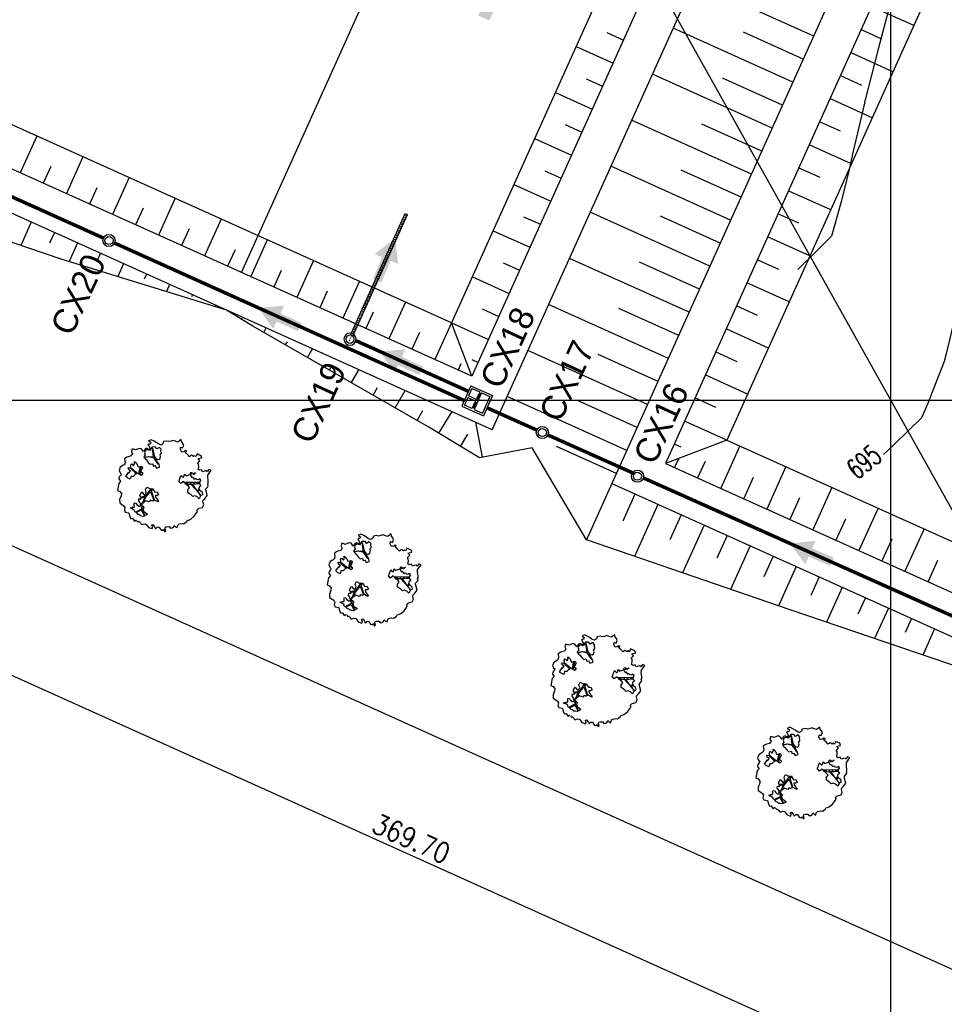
# Model space of a CAD drawing. Header units: millimetres. Extents: x 196436 to 199900, y 8705373 to 8708636.
# Tile 222 of 241: x 199314 to 199405, y 8707640 to 8707738. Entities that reach past the tile are written whole.
import ezdxf
from ezdxf.enums import TextEntityAlignment as Align

# ---------------------------------------------------------------- set-up
doc = ezdxf.new("R2010")
doc.units = ezdxf.units.MM
doc.header["$LTSCALE"] = 5
doc.linetypes.add('DASHDOT', pattern=[1, 0.5, -0.25, 0, -0.25])
for name, color, linetype in [('$CURVAS1', 30, 'Continuous'), ('$CURVAS2', 40, 'Continuous'), ('-CHICANA', 4, 'Continuous'), ('AR-ALV-CORTE', 4, 'Continuous'), ('AR-EIXOS', 9, 'DASHDOT'), ('AR-TUBULAÇÃO', 2, 'Continuous'), ('ARVORE', 102, 'Continuous'), ('Berma', 4, 'Continuous'), ('CAIXA', 7, 'Continuous'), ('CERCA', 3, 'CERCA_LINE'), ('DIM', 7, 'Continuous'), ('INTECPTOR', 6, 'Continuous'), ('LAGOA', 3, 'Continuous'), ('MALHA', 9, 'Continuous'), ('MF', 2, 'Continuous'), ('REDE', 22, 'Continuous'), ('TER-BERMA', 4, 'Continuous'), ('TER-OFFSET', 3, 'Continuous'), ('TER-OFFSET-LINHA', 7, 'Continuous'), ('TEXTO$CURVA', 2, 'Continuous')]:
    doc.layers.add(name, color=color, linetype=linetype)
doc.layers.add('TEXTO3', color=4, linetype='Continuous', lineweight=18)
doc.styles.add('GEOSIS', font='ROMANS.SHX')
doc.styles.add('NARROW', font='ARIALN.TTF')
doc.styles.add('ROMANS', font='romans.shx', dxfattribs={"width": 0.85})
doc.linetypes.add('CERCA_LINE', pattern='A,0.5,-0.2,["X",Standard,S=0.1,R=0,X=-0.1,Y=-0.05],-0.25', length=0.95)
doc.dimstyles.new('COTA-500-EXTERNA', dxfattribs={"dimtxt": 2, "dimasz": 1.5, "dimexe": 0, "dimexo": 3, "dimgap": 0.5, "dimtad": 1, "dimzin": 4, "dimdsep": 46, "dimtxsty": 'ROMANS', "dimblk1": 'DOT1', "dimblk2": 'DOT1', "dimsah": 1, "dimcen": 0.2, "dimclrd": 256, "dimclre": 256, "dimclrt": 2, "dimadec": 0, "dimazin": 0, "dimtfac": 1, "dimtix": 1, "dimtmove": 2, "dimatfit": 3, "dimldrblk": 'DOT1', "dimfxl": 0, "dimtvp": 0.025, "dimtolj": 1, "dimtzin": 4, "dimlwd": -1, "dimlwe": -1, "dimarcsym": 0})

# ---------------------------------------------------------------- blocks, each defined once
blk = doc.blocks.new('A$C0C100BE6')
blk.add_hatch(color=7).paths.add_polyline_path([(0.772, 0.604), (0.956, 0.808), (1.217, 0), (0.387, 0.178), (0.571, 0.381), (0, 0.898), (0.201, 1.12)])
blk = doc.blocks.new('A$C172F47DD')
at = {"color": 3}
for p, q in [((0, 0), (-220, 0)), ((-0.1, -235), (0, 0)), ((-220.1, -235), (-220, 0)), ((-200.1, -109.9), (-200, -20)), ((-20, -20), (-200, -20)), ((-20.1, -110), (-20, -20)), ((-185.1, -109.9), (-200.1, -109.9)), ((-185.1, -129.9), (-200.1, -129.9)), ((-200.1, -129.9), (-200.1, -215)), ((-190.1, -117.4), (-185.1, -117.4)), ((-190.1, -122.4), (-190.1, -117.4)), ((-190.1, -122.4), (-185.1, -122.4)), ((-188.1, -118.9), (-132.1, -118.9)), ((-188.1, -120.9), (-188.1, -118.9)), ((-132.1, -120.9), (-188.1, -120.9)), ((-185.1, -117.4), (-185.1, -109.9)), ((-185.1, -129.9), (-185.1, -120.9)), ((-135.1, -117.4), (-135.1, -109.9)), ((-85.1, -110), (-135.1, -109.9)), ((-130.1, -117.4), (-135.1, -117.4)), ((-135.1, -130), (-135.1, -120.9)), ((-130.1, -122.4), (-135.1, -122.4)), ((-120.1, -130), (-135.1, -130)), ((-132.1, -120.9), (-132.1, -118.9)), ((-130.1, -122.4), (-130.1, -117.4)), ((-120.1, -215), (-120.1, -130)), ((-85.1, -130), (-100.1, -130)), ((-100.1, -130), (-100.1, -215)), ((-90.1, -122.5), (-90.1, -117.5)), ((-90.1, -117.5), (-85.1, -117.5)), ((-90.1, -122.5), (-85.1, -122.5)), ((-85.1, -117.5), (-85.1, -110)), ((-85.1, -130), (-85.1, -122.5)), ((-20.1, -110), (-35.1, -110)), ((-35.1, -117.5), (-35.1, -110)), ((-30.1, -117.5), (-35.1, -117.5)), ((-30.1, -122.5), (-35.1, -122.5)), ((-35.1, -130), (-35.1, -122.5)), ((-20.1, -130), (-35.1, -130)), ((-30.1, -122.5), (-30.1, -117.5)), ((-20.1, -215), (-20.1, -130)), ((-0.1, -235), (-220.1, -235)), ((-120.1, -215), (-200.1, -215)), ((-20.1, -215), (-100.1, -215))]:
    blk.add_line(p, q, dxfattribs=at)
at = {"color": 9}
for p, q in [((-135.1, -109.9), (-185.1, -109.9)), ((-135.1, -117.4), (-185.1, -117.4)), ((-185.1, -122.4), (-135.1, -122.4)), ((-185.1, -129.9), (-135.1, -130)), ((-135.1, -130), (-185.1, -129.9)), ((-88.1, -119), (-32.1, -119)), ((-88.1, -121), (-88.1, -119)), ((-32.1, -121), (-88.1, -121)), ((-35.1, -110), (-85.1, -110)), ((-35.1, -117.5), (-85.1, -117.5)), ((-85.1, -122.5), (-35.1, -122.5)), ((-85.1, -130), (-35.1, -130)), ((-32.1, -121), (-32.1, -119))]:
    blk.add_line(p, q, dxfattribs=at)
blk = doc.blocks.new('A$C63F513B7')
at = {"layer": 'AR-ALV-CORTE', "color": 7}
for radius in [0.6, 0.4]:
    blk.add_circle((-1.6, -0.6), radius, dxfattribs=at)
at = {"layer": 'AR-EIXOS', "color": 9, "linetype": 'DASHDOT', "lineweight": 20, "ltscale": 0.005}
blk.add_lwpolyline([(-2.632, -0.6), (12, -0.6)], dxfattribs=at)
at = {"layer": 'AR-TUBULAÇÃO', "color": 7}
blk.add_line((12, -0.725), (12, -0.475), dxfattribs=at)
for points in [[(-1.22, -0.475), (12, -0.475)], [(-1.22, -0.725), (12, -0.725)]]:
    blk.add_lwpolyline(points, dxfattribs=at)
at = {"layer": 'Berma', "color": 9}
blk.add_lwpolyline([(0, 0), (0, -1.2)], dxfattribs=at)
blk = doc.blocks.new('DOT1')
for q in [(0, 3.36), (0, -3.36)]:
    blk.add_line((0, 0), q)
at = {"linetype": 'ByBlock'}
blk.add_line((0, 0), (-1.2, 0), dxfattribs=at)
at = {"color": 0, "linetype": 'ByBlock', "const_width": 0.36}
blk.add_lwpolyline([(-0.18, 0, 1), (0.18, 0, 1)], format="xyb", close=True, dxfattribs=at)
blk = doc.blocks.new('*D142')
at = {"layer": 'Defpoints', "color": 0}
for p in [(199200.589, 8707769.175, -1), (199537.808, 8707617.643, -1), (199520.526, 8707579.286)]:
    blk.add_point(p, dxfattribs=at)
at = {"layer": 'DIM'}
for p, q in [((199199.357, 8707766.44), (199183.459, 8707731.153)), ((199184.826, 8707730.537), (199519.158, 8707579.903)), ((199536.576, 8707614.908), (199520.526, 8707579.286))]:
    blk.add_line(p, q, dxfattribs=at)
at = {"layer": 'DIM', "xscale": 1.5, "yscale": 1.5, "zscale": 1.5}
for p, rotation in [((199183.459, 8707731.153), 155.7458953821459), ((199520.526, 8707579.286), 335.7458953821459)]:
    blk.add_blockref('DOT1', p, dxfattribs=dict(at, rotation=rotation))
at = {"layer": 'DIM', "color": 2, "insert": (199352.608, 8707656.587), "char_height": 2, "attachment_point": 5, "rotation": 335.7459, "style": 'ROMANS'}
blk.add_mtext('\\A1;369.70', dxfattribs=at)
blk = doc.blocks.new('*D144')
at = {"layer": 'Defpoints', "color": 0}
for p in [(199629.982, 8707853.205, -1), (199160.458, 8707754.352, -1), (199553.968, 8707587.887), (199556.52, 8707575.905, -1), (199556.52, 8707575.905, -1)]:
    blk.add_point(p, dxfattribs=at)
at = {"layer": 'DIM'}
blk.add_arc((199556.52, 8707575.905), 12.251, 82.18169, 148.72638, dxfattribs=at)
at = {"layer": 'DIM', "xscale": 1.5, "yscale": 1.5, "zscale": 1.5}
for p, rotation in [((199559.658, 8707587.748), 348.6719272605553), ((199545.35, 8707580.938), 242.2361372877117)]:
    blk.add_blockref('DOT1', p, dxfattribs=dict(at, rotation=rotation))
at = {"layer": 'DIM', "color": 2, "insert": (199550.61, 8707588.321), "char_height": 2, "attachment_point": 5, "rotation": 25.45403, "style": 'ROMANS'}
blk.add_mtext('\\A1;81°', dxfattribs=at)
blk = doc.blocks.new('*D145')
at = {"layer": 'Defpoints', "color": 0}
for p in [(199276.71, 8708012.372, -1), (199629.982, 8707853.205, -1), (199629.982, 8707853.205, -1), (199611.205, 8707850.27), (199556.52, 8707575.905, -1)]:
    blk.add_point(p, dxfattribs=at)
at = {"layer": 'DIM'}
blk.add_arc((199629.982, 8707853.205), 19.004, 160.26936, 250.63871, dxfattribs=at)
at = {"layer": 'DIM', "xscale": 1.5, "yscale": 1.5, "zscale": 1.5}
for p, rotation in [((199612.655, 8707861.011), 68.00762625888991), ((199625.115, 8707834.834), 342.9004382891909)]:
    blk.add_blockref('DOT1', p, dxfattribs=dict(at, rotation=rotation))
at = {"layer": 'DIM', "color": 2, "insert": (199614.177, 8707845.681), "char_height": 2, "attachment_point": 5, "rotation": 295.45403, "style": 'ROMANS'}
blk.add_mtext('\\A1;99°', dxfattribs=at)
blk = doc.blocks.new('*D150')
at = {"layer": 'Defpoints', "color": 0}
for p in [(199276.71, 8708012.372, -1), (199175.31, 8707765.043), (199160.458, 8707754.352, -1), (199160.458, 8707754.352, -1), (199556.52, 8707575.905, -1)]:
    blk.add_point(p, dxfattribs=at)
at = {"layer": 'DIM'}
blk.add_arc((199160.458, 8707754.352), 18.3, 340.44369, 61.0481, dxfattribs=at)
at = {"layer": 'DIM', "xscale": 1.5, "yscale": 1.5, "zscale": 1.5}
for p, rotation in [((199167.975, 8707771.037), 153.3969975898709), ((199177.142, 8707746.835), 248.0947931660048)]:
    blk.add_blockref('DOT1', p, dxfattribs=dict(at, rotation=rotation))
at = {"layer": 'DIM', "color": 2, "insert": (199178.974, 8707761.366), "char_height": 2, "attachment_point": 5, "rotation": 290.7459, "style": 'ROMANS'}
blk.add_mtext('\\A1;90°', dxfattribs=at)
blk = doc.blocks.new('ARVORE6')
for points in [[(-1.778, 2.183), (-1.868, 2.123), (-1.858, 2.064), (-1.957, 2.004), (-2.047, 1.974), (-2.077, 1.895), (-2.057, 1.785), (-2.096, 1.676), (-2.186, 1.627), (-2.265, 1.597), (-2.335, 1.567), (-2.454, 1.358), (-2.335, 1.299), (-2.226, 1.348), (-2.216, 1.259), (-2.335, 1.199), (-2.414, 1.179), (-2.504, 1.15), (-2.454, 1.07), (-2.414, 1.02), (-2.444, 0.931), (-2.623, 0.852), (-2.673, 0.792), (-2.683, 0.702), (-2.633, 0.683), (-2.633, 0.683), (-2.723, 0.623), (-2.772, 0.643), (-2.802, 0.643), (-2.762, 0.563), (-2.603, 0.573), (-2.524, 0.534), (-2.524, 0.454), (-2.554, 0.295), (-2.673, 0.245), (-2.673, 0.136), (-2.623, 0.037), (-2.544, -0.023), (-2.643, -0.102), (-2.713, -0.182), (-2.554, -0.261), (-2.514, -0.351), (-2.524, -0.52), (-2.564, -0.639), (-2.474, -0.828), (-2.405, -0.887), (-2.405, -0.977), (-2.375, -1.116), (-2.265, -1.334), (-2.126, -1.493), (-2.007, -1.613), (-1.908, -1.603), (-1.818, -1.732), (-1.818, -1.97), (-1.669, -2.08), (-1.49, -2.07), (-1.391, -2.109), (-1.321, -2.229), (-1.162, -2.417), (-0.933, -2.407), (-0.864, -2.398), (-0.725, -2.417), (-0.625, -2.557), (-0.566, -2.606), (-0.466, -2.596), (-0.417, -2.636), (-0.307, -2.656), (-0.208, -2.666), (-0.049, -2.686), (0.08, -2.716), (0.329, -2.984), (0.408, -2.855), (0.289, -2.735), (0.369, -2.696), (0.369, -2.566), (0.349, -2.447), (0.488, -2.407), (0.478, -2.268), (0.548, -2.199), (0.707, -2.268), (0.856, -2.288), (0.925, -2.239), (1.054, -2.417), (1.204, -2.338), (1.204, -2.576), (1.343, -2.566), (1.432, -2.437), (1.512, -2.338), (1.363, -2.239), (1.432, -2.139), (1.392, -2.09), (1.472, -2.01), (1.502, -1.96), (1.432, -1.841), (1.502, -1.801), (1.601, -1.742), (1.691, -1.672), (1.78, -1.642), (1.8, -1.742), (1.86, -1.662), (1.81, -1.553), (1.82, -1.424), (1.989, -1.374), (2.128, -1.424), (2.058, -1.533), (2.217, -1.642), (2.327, -1.613), (2.456, -1.553), (2.585, -1.563), (2.545, -1.464), (2.476, -1.324), (2.555, -1.195), (2.635, -1.056), (2.615, -0.917), (2.615, -0.778), (2.675, -0.659), (2.685, -0.46), (2.565, -0.39), (2.506, -0.261), (2.585, -0.132), (2.704, -0.023), (2.834, 0.106), (2.963, 0.275), (2.923, 0.434), (2.913, 0.444), (2.814, 0.325), (2.704, 0.394), (2.734, 0.484), (2.685, 0.534), (2.595, 0.484), (2.396, 0.454), (2.416, 0.583), (2.496, 0.643), (2.476, 0.762), (2.337, 0.891), (2.536, 0.991), (2.585, 1.1), (2.565, 1.229), (2.545, 1.358), (2.615, 1.468), (2.635, 1.567), (2.496, 1.627), (2.347, 1.587), (2.237, 1.706), (2.227, 1.895), (2.207, 1.984), (2.148, 2.133), (1.919, 2.143), (1.79, 2.223), (1.77, 2.292), (1.73, 2.392), (1.691, 2.501), (1.512, 2.62), (1.353, 2.59), (1.283, 2.531), (1.194, 2.58), (1.114, 2.69), (0.995, 2.739), (0.836, 2.66), (0.726, 2.809), (0.319, 2.978), (0.229, 2.849), (0.07, 2.779), (-0.059, 2.819), (-0.268, 2.958), (-0.476, 2.998), (-0.615, 2.869), (-0.705, 2.779), (-0.824, 2.739), (-0.983, 2.809), (-1.112, 2.779), (-1.202, 2.57), (-1.421, 2.56), (-1.58, 2.521), (-1.57, 2.411), (-1.768, 2.342), (-1.729, 2.233), (-1.749, 2.203)], [(-0.877, 2.444), (-0.946, 2.351), (-0.865, 2.293), (-0.923, 2.235), (-0.877, 2.154), (-0.784, 2.142), (-0.738, 2.154), (-0.668, 2.085), (-0.703, 2.015), (-0.796, 1.98), (-0.923, 1.888), (-0.946, 1.772), (-0.807, 1.749), (-0.703, 1.772), (-0.587, 1.818), (-0.46, 1.772), (-0.506, 1.714), (-0.494, 1.633), (-0.344, 1.656), (-0.274, 1.679), (-0.089, 1.517), (-0.274, 1.424), (-0.321, 1.366), (-0.182, 1.25), (0.004, 1.262), (0.143, 1.146), (0.039, 1.019), (-0.031, 0.857), (-0.019, 0.799), (-0.17, 0.764), (-0.274, 0.718), (-0.286, 0.579), (-0.483, 0.532), (-0.506, 0.636), (-0.483, 0.741), (-0.599, 0.741), (-0.738, 0.683), (-0.831, 0.625), (-0.912, 0.648), (-0.749, 0.845), (-0.749, 0.903), (-0.784, 0.972), (-0.715, 1.088), (-0.796, 1.192), (-0.68, 1.378), (-0.796, 1.61), (-0.796, 1.691), (-0.877, 1.702), (-0.97, 1.644), (-1.062, 1.586), (-1.12, 1.633), (-1.143, 1.667), (-1.317, 1.644), (-1.375, 1.575), (-1.514, 1.459), (-1.514, 1.459), (-1.561, 1.552), (-1.561, 1.633), (-1.607, 1.702), (-1.561, 1.818), (-1.526, 1.911), (-1.433, 1.98), (-1.398, 2.073), (-1.259, 2.085), (-1.213, 2.2), (-1.097, 2.212), (-0.993, 2.316), (-0.946, 2.386)], [(-0.912, 1.691), (-1.132, 1.76), (-1.236, 2.142), (-1.271, 2.142), (-1.178, 1.783), (-1.572, 1.656), (-1.572, 1.633), (-1.12, 1.725), (-0.993, 1.667)], [(1.214, 2.064), (1.323, 1.925), (1.402, 1.994), (1.432, 2.024), (1.551, 2.024), (1.512, 1.885), (1.591, 1.845), (1.691, 1.835), (1.75, 1.766), (1.611, 1.676), (1.701, 1.597), (1.85, 1.567), (1.72, 1.468), (1.621, 1.448), (1.482, 1.418), (1.482, 1.179), (1.363, 1.16), (1.194, 1.299), (1.204, 1.309), (1.094, 1.299), (1.074, 1.229), (0.965, 1.249), (0.915, 1.328), (1.114, 1.547), (1.064, 1.656), (1.035, 1.746), (0.955, 1.805), (0.995, 1.964), (0.826, 2.054), (0.935, 2.193), (0.975, 2.223), (1.054, 2.282), (1.104, 2.223), (1.253, 2.064), (1.283, 2.034)], [(1.07, 1.61), (1.51, 1.899), (1.545, 1.876), (1.163, 1.575)], [(-1.266, 1.754), (-1.248, 1.717), (-1.303, 1.736)], [(-1.063, 1.736), (-1.063, 1.717), (-1.007, 1.727)], [(0.004, 0.914), (-0.402, 1.343), (-0.402, 1.679), (-0.437, 1.679), (-0.448, 1.401), (-0.796, 1.644), (-0.807, 1.61), (-0.483, 1.355), (-0.182, 0.984), (-0.749, 0.891), (-0.749, 0.857), (-0.147, 0.914), (-0.066, 0.81)], [(-0.508, 1.385), (-0.489, 1.431)], [(-0.351, 1.209), (-0.323, 1.264), (-0.388, 1.237)], [(1.175, 1.616), (1.073, 1.449), (1.489, 1.264), (1.489, 1.237), (1.027, 1.412), (0.944, 1.301)], [(1.11, 1.634), (1.166, 1.597), (1.138, 1.671), (1.221, 1.643), (1.221, 1.69)], [(1.166, 1.412), (1.129, 1.385), (1.184, 1.412), (1.184, 1.348)], [(1.341, 1.801), (1.406, 1.764), (1.406, 1.819)], [(-0.489, 0.941), (-0.489, 0.895), (-0.526, 0.923)], [(-0.221, 0.996), (-0.249, 0.913), (-0.286, 0.969), (-0.286, 0.923)], [(-0.231, 1.061), (-0.184, 1.117), (-0.268, 1.098)], [(-0.092, 0.876), (-0.046, 0.95), (-0.129, 0.904), (-0.092, 0.987)], [(1.353, 0.464), (1.313, 0.365), (1.174, 0.315), (1.194, 0.116), (1.233, 0.116), (1.353, 0.116), (1.611, 0.216), (1.691, 0.156), (1.651, 0.067), (1.701, -0.023), (1.84, -0.092), (1.929, -0.073), (2.009, -0.172), (2.188, -0.182), (2.257, -0.212), (2.386, -0.132), (2.327, 0.047), (2.466, 0.116), (2.506, 0.305), (2.327, 0.504), (2.416, 0.643), (2.357, 0.772), (2.267, 0.832), (2.118, 0.822), (2.019, 0.941), (1.83, 0.861), (1.8, 0.822), (1.621, 0.742), (1.482, 0.643), (1.482, 0.484), (1.333, 0.484), (1.323, 0.315)], [(1.383, 0.161), (1.812, 0.335), (1.962, 0.66), (1.974, 0.938), (1.974, 0.625), (1.881, 0.347), (2.438, 0.3), (1.881, 0.289), (1.696, 0.185)], [(1.471, 0.192), (1.508, 0.174), (1.517, 0.22), (1.554, 0.211), (1.609, 0.248), (1.711, 0.211)], [(1.776, 0.322), (1.84, 0.276), (1.766, 0.294)], [(1.877, 0.47), (1.933, 0.451), (1.877, 0.433), (1.905, 0.396), (1.85, 0.377)], [(1.979, 0.34), (1.979, 0.285), (2.016, 0.34)], [(0.189, -1.762), (0.015, -1.82), (0.05, -1.901), (0.004, -1.947), (-0.031, -1.97), (-0.066, -2.063), (-0.054, -2.109), (-0.031, -2.179), (-0.17, -2.19), (-0.251, -2.098), (-0.379, -2.109), (-0.494, -2.155), (-0.529, -2.051), (-0.564, -2.016), (-0.657, -1.97), (-0.773, -2.063), (-0.842, -2.132), (-1.028, -2.132), (-1.062, -2.109), (-1.074, -2.016), (-1.109, -1.993), (-1.248, -1.877), (-1.086, -1.773), (-1.004, -1.634), (-1.016, -1.518), (-0.912, -1.449), (-0.761, -1.31), (-0.703, -1.275), (-0.541, -1.31), (-0.448, -1.437), (-0.344, -1.391), (-0.205, -1.275), (0.004, -1.148), (-0.089, -0.962), (0.073, -0.87), (0.108, -0.893), (0.409, -1.078), (0.317, -1.136), (0.259, -1.194), (0.282, -1.24), (0.433, -1.31), (0.317, -1.379), (0.375, -1.959), (0.386, -2.005), (0.305, -1.866), (0.433, -1.762), (0.433, -1.681), (0.363, -1.634), (0.212, -1.681), (0.12, -1.727)], [(-0.193, -1.31), (-0.251, -1.565), (-0.842, -1.912), (-0.274, -1.657), (-0.332, -2.109), (-0.263, -2.098), (-0.054, -1.148)], [(-0.268, -1.582), (-0.277, -1.656), (-0.332, -1.61), (-0.351, -1.665), (-0.388, -1.647), (-0.406, -1.684)], [(-0.268, -1.739), (-0.212, -1.776), (-0.286, -1.832)], [(-0.212, -1.554), (-0.157, -1.582), (-0.24, -1.573)], [(-0.184, -1.24), (-0.101, -1.249), (-0.184, -1.286), (-0.101, -1.332), (-0.184, -1.351), (-0.101, -1.406)], [(-0.767, -1.868), (-1.1, -2.026), (-0.776, -1.905), (-0.702, -2.044), (-0.73, -1.878)], [(-0.286, -1.961), (-0.24, -1.979), (-0.314, -2.007)]]:
    blk.add_lwpolyline(points)

msp = doc.modelspace()

# ---------------------------------------------------------------- linework, layer by layer
at = {"layer": '$CURVAS1'}
msp.add_polyline3d([(199413.343, 8707738.053, 695), (199412.366, 8707734.572, 695), (199411.567, 8707731.556, 695), (199411.046, 8707729.578, 695), (199409.912, 8707724.814, 695), (199409.856, 8707724.583, 695), (199409.732, 8707723.998, 695), (199408.817, 8707719.587, 695), (199408.44, 8707717.703, 695), (199407.811, 8707714.592, 695), (199406.954, 8707710.618, 695), (199406.735, 8707709.596, 695), (199406.05, 8707706.802, 695), (199405.52, 8707704.602, 695), (199405.319, 8707703.837, 695), (199403.672, 8707699.61, 695), (199403.096, 8707698.242, 695), (199400.406, 8707695.636, 695), (199399.723, 8707694.975, 695), (199399.313, 8707694.629, 695)], dxfattribs=at)
at = {"layer": '$CURVAS2'}
msp.add_polyline3d([(199400.091, 8707739.626, 694), (199399.209, 8707736.369, 694), (199398.744, 8707734.631, 694), (199397.508, 8707729.72, 694), (199397.487, 8707729.637, 694), (199397.436, 8707729.412, 694), (199396.321, 8707724.642, 694), (199395.926, 8707722.831, 694), (199395.121, 8707719.647, 694), (199394.192, 8707716.247, 694), (199392.602, 8707714.658, 694), (199390.832, 8707712.954, 694)], dxfattribs=at)
at = {"layer": '-CHICANA'}
msp.add_line((199335.801, 8707712.642, 1), (199413.85, 8707885.871, 1), dxfattribs=at)
at = {"color": 7}
for centre, radius in [((199322.694, 8707715.805, 2), 0.6), ((199322.694, 8707715.805, 2), 0.4), ((199365.571, 8707696.799, 1), 0.6), ((199365.571, 8707696.799, 1), 0.4), ((199374.975, 8707692.476, 1), 0.6), ((199374.975, 8707692.476, 1), 0.4)]:
    msp.add_circle(centre, radius, dxfattribs=at)
at = {"layer": 'CERCA', "color": 2, "ltscale": 2}
msp.add_line((199160.458, 8707754.352), (199556.52, 8707575.905), dxfattribs=at)
at = {"layer": 'CERCA', "ltscale": 2}
msp.add_lwpolyline([(199535.183, 8707458.353), (199335.38, 8707815.673), (199316.526, 8707803.678)], dxfattribs=at)
at = {"layer": 'LAGOA', "color": 3, "elevation": 1}
msp.add_lwpolyline([(199446.913, 8707898.395), (199358.595, 8707702.373), (199290.215, 8707733.181), (199378.533, 8707929.204)], close=True, dxfattribs=at)
at = {"layer": 'MALHA'}
for p, q in [((199400, 8708300), (199400, 8706900)), ((199400, 8708300), (199400, 8706900)), ((199000, 8707700), (199900, 8707700)), ((199000, 8707700), (199900, 8707700))]:
    msp.add_line(p, q, dxfattribs=at)
at = {"layer": 'REDE', "const_width": 0.35}
for points, elevation in [([(199322.146, 8707716.052), (199287.904, 8707731.48)], 2), ([(199357.841, 8707699.969), (199323.241, 8707715.559)], 2), ([(199358.251, 8707700.881), (199347.121, 8707705.896)], 35.681), ([(199374.668, 8707692.733), (199366.119, 8707696.554)], 1)]:
    msp.add_lwpolyline(points, dxfattribs=dict(at, elevation=elevation))
at = {"layer": 'REDE', "elevation": 1}
for points in [[(199365.023, 8707697.043, 0.35, 0.35, 0), (199360.093, 8707699.247, 0.5, 0.5, 0)], [(199375.552, 8707692.311, 0.35, 0.35, 0), (199408.11, 8707677.758, 0.35, 0.35, 0)]]:
    msp.add_lwpolyline(points, format="xyseb", dxfattribs=at)
at = {"layer": 'TER-BERMA'}
for q in [(199452.203, 8707900.399, 1), (199284.925, 8707731.178, 1)]:
    msp.add_line((199360.599, 8707697.083, 1), q, dxfattribs=at)
at = {"layer": 'TER-BERMA', "elevation": 1}
for points in [[(199446.913, 8707898.395), (199358.595, 8707702.373), (199290.215, 8707733.181), (199378.533, 8707929.204)], [(199433.494, 8707827.226), (199372.451, 8707691.742), (199430.437, 8707665.617), (199491.48, 8707801.1)], [(199435.497, 8707821.936), (199377.741, 8707693.746), (199428.433, 8707670.907), (199486.19, 8707799.096)]]:
    msp.add_lwpolyline(points, close=True, dxfattribs=at)
at = {"layer": 'TER-OFFSET'}
for p, q in [((199358.595, 8707702.373, 1), (199356.591, 8707707.663, 1)), ((199383.825, 8707696.051, 1), (199377.741, 8707693.746, 1))]:
    msp.add_line(p, q, dxfattribs=at)
at = {"layer": 'TER-OFFSET', "elevation": 1}
for points in [[(199441.623, 8707896.391), (199356.591, 8707707.663), (199295.505, 8707735.185), (199380.537, 8707923.914)], [(199437.802, 8707815.852), (199383.825, 8707696.051), (199426.129, 8707676.99), (199480.106, 8707796.792)]]:
    msp.add_lwpolyline(points, close=True, dxfattribs=at)
at = {"layer": 'TER-OFFSET'}
for points in [[(199334.309, 8707708.927), (199317.975, 8707713.973), (199298.95, 8707720.436), (199282.703, 8707726.247), (199281.182, 8707729.688), (199279.505, 8707733.619)], [(199364.552, 8707695.301), (199359.342, 8707694.293), (199354.351, 8707697.335), (199336.921, 8707707.336), (199334.309, 8707708.927)], [(199427.236, 8707667.058), (199409.09, 8707672.766), (199390.077, 8707679.254), (199371.081, 8707685.78), (199369.941, 8707686.171), (199364.552, 8707695.301)]]:
    msp.add_lwpolyline(points, dxfattribs=at)
at = {"layer": 'TER-OFFSET-LINHA'}
for p, q in [((199402.31, 8707737.079, 1), (199398.116, 8707738.968, 1)), ((199399.166, 8707735.753, 1), (199397.089, 8707736.689, 1)), ((199371.936, 8707736.395, 34.681), (199373.588, 8707735.651, 34.681)), ((199368.914, 8707735.015, 34.681), (199372.561, 8707733.372, 34.681)), ((199400.256, 8707732.52, 1), (199396.062, 8707734.409, 1)), ((199369.914, 8707731.822, 34.681), (199371.534, 8707731.092, 34.681)), ((199397.178, 8707731.165, 1), (199395.035, 8707732.13, 1)), ((199366.861, 8707730.456, 34.681), (199370.507, 8707728.813, 34.681)), ((199398.202, 8707727.961, 1), (199394.008, 8707729.851, 1)), ((199367.828, 8707727.278, 34.681), (199369.48, 8707726.534, 34.681)), ((199395.058, 8707726.636, 1), (199392.981, 8707727.571, 1)), ((199315.563, 8707726.148, 34.681), (199313.92, 8707722.501, 34.681)), ((199364.807, 8707725.897, 34.681), (199368.454, 8707724.254, 34.681)), ((199396.148, 8707723.403, 1), (199391.954, 8707725.292, 1)), ((199320.122, 8707724.094, 34.681), (199318.478, 8707720.447, 34.681)), ((199316.944, 8707723.126, 34.681), (199316.199, 8707721.474, 34.681)), ((199393.07, 8707722.047, 1), (199390.927, 8707723.013, 1)), ((199324.68, 8707722.04, 34.681), (199323.037, 8707718.393, 34.681)), ((199365.806, 8707722.705, 34.681), (199367.427, 8707721.975, 34.681)), ((199321.488, 8707721.04, 34.681), (199320.758, 8707719.42, 34.681)), ((199362.753, 8707721.339, 34.681), (199366.4, 8707719.696, 34.681)), ((199329.239, 8707719.986, 34.681), (199327.596, 8707716.339, 34.681)), ((199394.094, 8707718.844, 1), (199389.9, 8707720.733, 1)), ((199326.061, 8707719.019, 34.681), (199325.316, 8707717.366, 34.681)), ((199363.72, 8707718.161, 34.681), (199365.373, 8707717.416, 34.681)), ((199390.951, 8707717.518, 1), (199388.873, 8707718.454, 1)), ((199333.798, 8707717.932, 34.681), (199332.154, 8707714.285, 34.681)), ((199330.62, 8707716.965, 34.681), (199329.875, 8707715.312, 34.681)), ((199360.699, 8707716.78, 34.681), (199364.346, 8707715.137, 34.681)), ((199392.04, 8707714.285, 1), (199387.846, 8707716.175, 1)), ((199338.356, 8707715.878, 34.681), (199336.713, 8707712.231, 34.681)), ((199335.164, 8707714.879, 34.681), (199334.434, 8707713.258, 34.681)), ((199342.915, 8707713.825, 34.681), (199341.272, 8707710.178, 34.681)), ((199361.699, 8707713.588, 34.681), (199363.319, 8707712.858, 34.681)), ((199388.962, 8707712.93, 1), (199386.819, 8707713.895, 1)), ((199339.737, 8707712.857, 34.681), (199338.992, 8707711.205, 34.681)), ((199358.645, 8707712.221, 34.681), (199362.292, 8707710.578, 34.681)), ((199347.474, 8707711.771, 34.681), (199345.83, 8707708.124, 34.681)), ((199389.986, 8707709.727, 1), (199385.792, 8707711.616, 1)), ((199344.296, 8707710.803, 34.681), (199343.551, 8707709.151, 34.681)), ((199352.032, 8707709.717, 34.681), (199350.389, 8707706.07, 34.681)), ((199386.843, 8707708.401, 1), (199384.766, 8707709.337, 1)), ((199348.84, 8707708.717, 34.681), (199348.11, 8707707.097, 34.681)), ((199359.613, 8707709.043, 34.681), (199361.265, 8707708.299, 34.681)), ((199356.591, 8707707.663, 34.681), (199354.948, 8707704.016, 34.681)), ((199356.591, 8707707.663, 34.681), (199360.238, 8707706.02, 34.681)), ((199353.413, 8707706.695, 34.681), (199352.668, 8707705.043, 34.681)), ((199387.933, 8707705.168, 1), (199383.739, 8707707.058, 1)), ((199384.854, 8707703.813, 1), (199382.712, 8707704.778, 1)), ((199357.499, 8707703.593, 34.681), (199357.227, 8707702.989, 34.681)), ((199358.578, 8707704.025, 34.681), (199359.211, 8707703.74, 34.681)), ((199385.879, 8707700.609, 1), (199381.685, 8707702.499, 1)), ((199382.735, 8707699.284, 1), (199380.658, 8707700.22, 1)), ((199383.825, 8707696.051, 1), (199379.631, 8707697.94, 1)), ((199379.302, 8707695.346, 1), (199378.604, 8707695.661, 1)), ((199385.101, 8707695.475, 1), (199383.211, 8707691.282, 1)), ((199379.064, 8707694.247, 1), (199378.653, 8707693.335, 1)), ((199381.668, 8707693.942, 1), (199380.932, 8707692.308, 1)), ((199389.66, 8707693.422, 1), (199387.77, 8707689.228, 1)), ((199386.431, 8707692.341, 1), (199385.491, 8707690.255, 1)), ((199394.218, 8707691.368, 1), (199392.329, 8707687.174, 1)), ((199391.012, 8707690.337, 1), (199390.049, 8707688.201, 1)), ((199398.777, 8707689.314, 1), (199396.887, 8707685.12, 1)), ((199395.548, 8707688.234, 1), (199394.608, 8707686.147, 1)), ((199403.336, 8707687.26, 1), (199401.446, 8707683.066, 1)), ((199400.13, 8707686.23, 1), (199399.167, 8707684.093, 1)), ((199404.666, 8707684.126, 1), (199403.725, 8707682.039, 1))]:
    msp.add_line(p, q, dxfattribs=at)
at = {"layer": 'TER-OFFSET-LINHA', "flags": 128}
for points in [[(199392.415, 8707736.053), (199380.563, 8707741.393)], [(199390.361, 8707731.494), (199378.509, 8707736.834)], [(199391.388, 8707733.773), (199385.462, 8707736.443)], [(199388.307, 8707726.935), (199376.455, 8707732.275)], [(199389.334, 8707729.215), (199383.408, 8707731.885)], [(199386.253, 8707722.377), (199374.401, 8707727.717)], [(199387.28, 8707724.656), (199381.354, 8707727.326)], [(199384.199, 8707717.818), (199372.347, 8707723.158)], [(199385.226, 8707720.097), (199379.3, 8707722.767)], [(199382.146, 8707713.259), (199370.293, 8707718.599)], [(199383.173, 8707715.539), (199377.246, 8707718.209)], [(199315.012, 8707717.622), (199313.98, 8707715.331)], [(199317.291, 8707716.595), (199316.824, 8707715.559)], [(199319.571, 8707715.568), (199318.745, 8707713.736)], [(199321.85, 8707714.541), (199321.501, 8707713.766)], [(199324.129, 8707713.514), (199323.559, 8707712.248)], [(199380.092, 8707708.701), (199368.239, 8707714.041)], [(199381.119, 8707710.98), (199375.192, 8707713.65)], [(199326.409, 8707712.487), (199326.187, 8707711.996)], [(199328.688, 8707711.46), (199328.373, 8707710.761)], [(199330.967, 8707710.433), (199330.874, 8707710.225)], [(199333.247, 8707709.406), (199333.187, 8707709.274)], [(199378.038, 8707704.142), (199366.185, 8707709.482)], [(199379.065, 8707706.421), (199373.138, 8707709.091)], [(199335.851, 8707707.988), (199335.91, 8707708.084)], [(199338.003, 8707706.715), (199338.253, 8707707.151)], [(199340.171, 8707705.471), (199340.357, 8707705.795)], [(199342.34, 8707704.227), (199342.833, 8707705.087)], [(199375.984, 8707699.583), (199364.131, 8707704.924)], [(199377.011, 8707701.863), (199371.084, 8707704.533)], [(199344.508, 8707702.983), (199344.816, 8707703.519)], [(199346.677, 8707701.738), (199347.414, 8707703.023)], [(199348.845, 8707700.494), (199349.274, 8707701.243)], [(199351.013, 8707699.25), (199351.994, 8707700.959)], [(199373.93, 8707695.025), (199362.077, 8707700.365)], [(199374.957, 8707697.304), (199369.031, 8707699.974)], [(199353.182, 8707698.006), (199353.733, 8707698.967)], [(199355.335, 8707696.735), (199356.635, 8707698.869)], [(199359.643, 8707694.351), (199358.974, 8707697.815)], [(199357.469, 8707695.434), (199358.2, 8707696.634)], [(199372.903, 8707692.745), (199366.977, 8707695.415)], [(199372.451, 8707691.742), (199369.941, 8707686.171)], [(199374.73, 8707690.715), (199373.523, 8707688.035)], [(199377.01, 8707689.688), (199374.69, 8707684.54)], [(199379.289, 8707688.662), (199378.177, 8707686.193)], [(199381.568, 8707687.635), (199379.439, 8707682.908)], [(199383.848, 8707686.608), (199382.831, 8707684.35)], [(199386.127, 8707685.581), (199384.188, 8707681.277)], [(199388.406, 8707684.554), (199387.484, 8707682.507)], [(199390.686, 8707683.527), (199388.937, 8707679.645)], [(199392.965, 8707682.5), (199392.139, 8707680.666)], [(199395.244, 8707681.473), (199393.689, 8707678.021)], [(199397.524, 8707680.446), (199396.795, 8707678.828)], [(199399.803, 8707679.419), (199398.443, 8707676.399)], [(199402.082, 8707678.392), (199401.451, 8707676.99)], [(199404.362, 8707677.365), (199403.196, 8707674.777)]]:
    msp.add_lwpolyline(points, dxfattribs=at)

# ---------------------------------------------------------------- block references
at = {"layer": 'ARVORE', "xscale": 1.593144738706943, "yscale": 1.593144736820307, "zscale": 1.593144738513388, "rotation": 101.9986187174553}
for p in [(199328.272, 8707691.564, 1), (199349.027, 8707682.213, 1), (199371.158, 8707672.242, 1), (199391.449, 8707663.1, 1)]:
    msp.add_blockref('ARVORE6', p, dxfattribs=at)
at = {"layer": 'CAIXA'}
for p, xscale, yscale, zscale, rotation in [((199357.82, 8707741.395, 343), -3.999999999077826, 3.999999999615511, 4, 203.0918001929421), ((199347.686, 8707714.473, 34.681), -2.999999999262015, 2.999999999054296, 3, 204.9099081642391), ((199338.899, 8707705.772, 35.681), -2.999999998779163, 2.999999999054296, 3, 292.8835035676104), ((199350.904, 8707701.46, 69.362), -2.999999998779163, 2.999999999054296, 3, 292.8835035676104), ((199393.527, 8707686.975, 34.681), 2.999999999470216, 3, 3, 198.7789033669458)]:
    msp.add_blockref('A$C0C100BE6', p, dxfattribs=dict(at, xscale=xscale, yscale=yscale, zscale=zscale, rotation=rotation))
at = {"layer": 'INTECPTOR', "color": 7, "xscale": -0.01000000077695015, "yscale": 0.01000000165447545, "zscale": 0.00999999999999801, "rotation": 245.7459057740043}
msp.add_blockref('A$C172F47DD', (199360.641, 8707700.464, 2), dxfattribs=at)
at = {"layer": 'MF', "color": 5, "xscale": -1, "rotation": 245.7458953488}
msp.add_blockref('A$C63F513B7', (199347.745, 8707707.261, 1), dxfattribs=at)

# ---------------------------------------------------------------- texts
at = {"layer": 'TEXTO$CURVA', "style": 'GEOSIS', "width": 0.65}
msp.add_text('695', height=2, rotation=38.84821, dxfattribs=at).set_placement((199398.392, 8707692.646, 347.5), align=Align.BOTTOM_CENTER)
at = {"layer": 'TEXTO3', "color": 7, "style": 'NARROW', "width": 1.2}
for s, p in [('CX20', (199321.38, 8707709.672, 1)), ('CX18', (199363.863, 8707704.406, 1)), ('CX17', (199369.716, 8707701.107, 1)), ('CX19', (199345.159, 8707698.958, 1)), ('CX16', (199379.048, 8707696.902, 1))]:
    msp.add_text(s, height=2.4, rotation=65.16447, dxfattribs=at).set_placement(p, align=Align.BOTTOM_CENTER)

# ---------------------------------------------------------------- dimensions: what is measured, and where the dimension line sits
at = {"layer": 'DIM'}
for base, line1, line2, picture, middle in [((199175.31, 8707765.043), ((199160.458, 8707754.352), (199276.71, 8708012.372)), ((199160.458, 8707754.352), (199556.52, 8707575.905)), '*D150', (199178.974, 8707761.366, 1)), ((199611.205, 8707850.27), ((199276.71, 8708012.372), (199629.982, 8707853.205)), ((199556.52, 8707575.905), (199629.982, 8707853.205)), '*D145', (199614.177, 8707845.681, 1)), ((199553.968, 8707587.887), ((199556.52, 8707575.905), (199629.982, 8707853.205)), ((199160.458, 8707754.352), (199556.52, 8707575.905)), '*D144', (199550.61, 8707588.321, 1))]:
    dim = msp.add_angular_dim_2l(base=base, line1=line1, line2=line2, dimstyle='COTA-500-EXTERNA', dxfattribs=at)
    dim.commit()
    dim.dimension.update_dxf_attribs({"geometry": picture, "text_midpoint": middle})
dim = msp.add_linear_dim(base=(199520.526, 8707579.286, 1), p1=(199200.589, 8707769.175), p2=(199537.808, 8707617.643), angle=335.7459, dimstyle='COTA-500-EXTERNA', dxfattribs=at)
dim.commit()
dim.dimension.update_dxf_attribs({"geometry": '*D142', "text_midpoint": (199352.608, 8707656.587, 1)})

doc.saveas('drawing.dxf')
